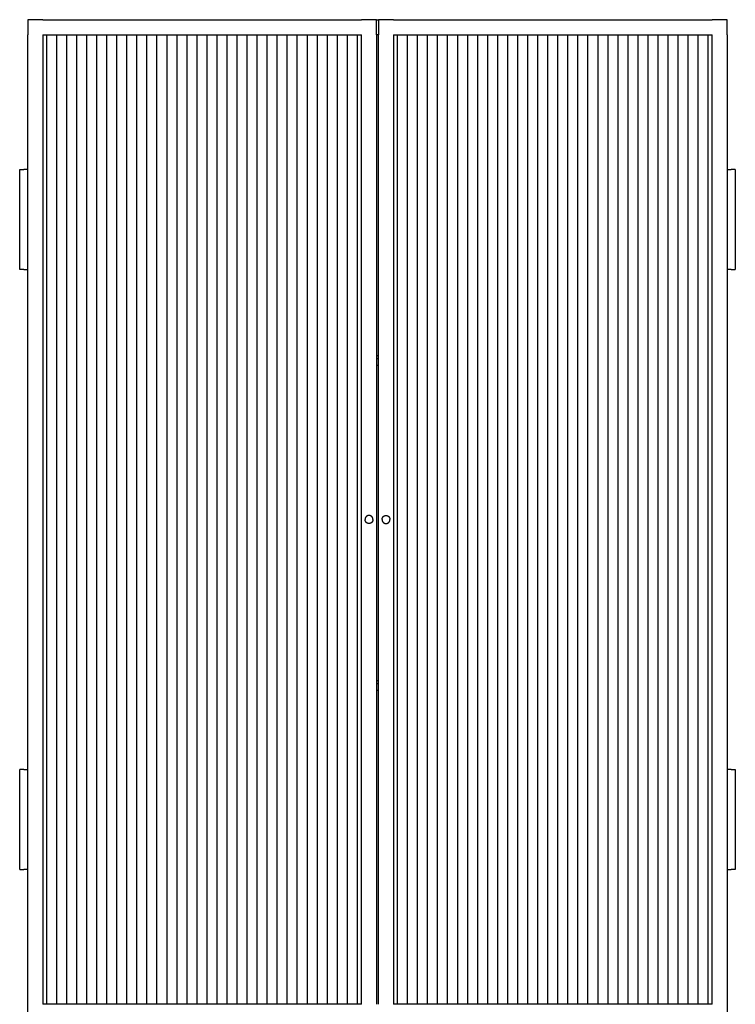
# Model space of a CAD drawing. Header units: millimetres. Extents: x 0 to 1864, y 561 to 4179.
# Tile 9 of 9: x 1148 to 1864, y 3194 to 4179. Entities that reach past the tile are written whole.
import ezdxf

# ---------------------------------------------------------------- set-up
doc = ezdxf.new("R2010")
doc.units = ezdxf.units.MM
doc.layers.add('Make2D$visible$Curves', color=7, linetype='Continuous', true_color=0x000000)
doc.layers.add('Make2D$visible$Glass', color=254, linetype='Continuous', true_color=0xbebebe)

msp = doc.modelspace()

# ---------------------------------------------------------------- linework, layer by layer
at = {"layer": 'Make2D$visible$Curves'}
for p, q in [((1155.9, 4179.24), (1155.9, 4164.24)), ((1170.9, 4179.24), (1155.9, 4179.24)), ((1170.9, 4179.24), (1489.9, 4179.24)), ((1504.9, 4179.24), (1489.9, 4179.24)), ((1504.9, 4164.24), (1504.9, 4179.24)), ((1504.9, 4179.24), (1506.9, 4179.24)), ((1506.9, 4179.24), (1506.9, 4164.24)), ((1521.9, 4179.24), (1506.9, 4179.24)), ((1521.9, 4179.24), (1840.9, 4179.24)), ((1855.9, 4179.24), (1840.9, 4179.24)), ((1855.9, 4164.24), (1855.9, 4179.24)), ((1155.9, 4029.24), (1155.9, 4164.24)), ((1170.9, 4164.24), (1489.9, 4164.24)), ((1170.9, 4164.24), (1170.9, 3194.24)), ((1489.9, 3194.24), (1489.9, 4164.24)), ((1504.9, 4164.24), (1504.9, 3194.24)), ((1506.9, 4164.24), (1504.9, 4164.24)), ((1506.9, 3194.24), (1506.9, 4164.24)), ((1521.9, 4164.24), (1840.9, 4164.24)), ((1521.9, 4164.24), (1521.9, 3194.24)), ((1840.9, 3194.24), (1840.9, 4164.24)), ((1855.9, 4164.24), (1855.9, 4029.24)), ((1147.9, 4029.24), (1151.9, 4029.24)), ((1147.9, 3929.24), (1147.9, 4029.24)), ((1155.9, 4029.24), (1151.9, 4029.24)), ((1155.9, 3929.24), (1155.9, 4029.24)), ((1855.9, 4029.24), (1855.9, 3929.24)), ((1855.9, 4029.24), (1859.9, 4029.24)), ((1863.9, 4029.24), (1859.9, 4029.24)), ((1863.9, 4029.24), (1863.9, 3929.24)), ((1151.9, 3929.24), (1147.9, 3929.24)), ((1151.9, 3929.24), (1155.9, 3929.24)), ((1155.9, 3429.24), (1155.9, 3929.24)), ((1855.9, 3929.24), (1855.9, 3429.24)), ((1859.9, 3929.24), (1855.9, 3929.24)), ((1859.9, 3929.24), (1863.9, 3929.24)), ((1504.9, 3843.24), (1506.9, 3843.24)), ((1504.9, 3840.24), (1506.9, 3840.24)), ((1506.9, 3833.24), (1504.9, 3833.24)), ((1493.41, 3679.51), (1493.4, 3679.38)), ((1493.4, 3679.38), (1493.4, 3679.24)), ((1493.4, 3679.1), (1493.4, 3679.24)), ((1493.41, 3678.96), (1493.4, 3679.1)), ((1493.42, 3679.65), (1493.41, 3679.51)), ((1493.42, 3678.82), (1493.41, 3678.96)), ((1493.43, 3679.79), (1493.42, 3679.65)), ((1493.43, 3678.69), (1493.42, 3678.82)), ((1493.46, 3679.93), (1493.43, 3679.79)), ((1493.46, 3678.55), (1493.43, 3678.69)), ((1493.48, 3680.06), (1493.46, 3679.93)), ((1493.48, 3678.42), (1493.46, 3678.55)), ((1493.51, 3680.2), (1493.48, 3680.06)), ((1493.51, 3678.28), (1493.48, 3678.42)), ((1493.55, 3680.33), (1493.51, 3680.2)), ((1493.55, 3678.15), (1493.51, 3678.28)), ((1493.59, 3680.46), (1493.55, 3680.33)), ((1493.59, 3678.02), (1493.55, 3678.15)), ((1493.63, 3680.59), (1493.59, 3680.46)), ((1493.63, 3677.88), (1493.59, 3678.02)), ((1493.68, 3680.72), (1493.63, 3680.59)), ((1493.68, 3677.76), (1493.63, 3677.88)), ((1493.74, 3680.85), (1493.68, 3680.72)), ((1493.74, 3677.63), (1493.68, 3677.76)), ((1493.79, 3680.97), (1493.74, 3680.85)), ((1493.79, 3677.5), (1493.74, 3677.63)), ((1493.85, 3681.1), (1493.79, 3680.97)), ((1493.85, 3677.38), (1493.79, 3677.5)), ((1493.92, 3681.22), (1493.85, 3681.1)), ((1493.92, 3677.26), (1493.85, 3677.38)), ((1493.99, 3681.34), (1493.92, 3681.22)), ((1493.99, 3677.14), (1493.92, 3677.26)), ((1494.07, 3681.45), (1493.99, 3681.34)), ((1494.07, 3677.02), (1493.99, 3677.14)), ((1494.14, 3681.57), (1494.07, 3681.45)), ((1494.14, 3676.91), (1494.07, 3677.02)), ((1494.23, 3681.68), (1494.14, 3681.57)), ((1494.23, 3676.8), (1494.14, 3676.91)), ((1494.31, 3681.79), (1494.23, 3681.68)), ((1494.31, 3676.69), (1494.23, 3676.8)), ((1494.4, 3681.89), (1494.31, 3681.79)), ((1494.4, 3676.59), (1494.31, 3676.69)), ((1494.5, 3681.99), (1494.4, 3681.89)), ((1494.5, 3676.48), (1494.4, 3676.59)), ((1494.59, 3682.09), (1494.5, 3681.99)), ((1494.59, 3676.39), (1494.5, 3676.48)), ((1494.69, 3682.19), (1494.59, 3682.09)), ((1494.69, 3676.29), (1494.59, 3676.39)), ((1494.8, 3682.28), (1494.69, 3682.19)), ((1494.8, 3676.2), (1494.69, 3676.29)), ((1494.9, 3682.37), (1494.8, 3682.28)), ((1494.9, 3676.11), (1494.8, 3676.2)), ((1495.01, 3682.45), (1494.9, 3682.37)), ((1495.01, 3676.03), (1494.9, 3676.11)), ((1495.12, 3682.53), (1495.01, 3682.45)), ((1495.12, 3675.95), (1495.01, 3676.03)), ((1495.24, 3682.61), (1495.12, 3682.53)), ((1495.24, 3675.87), (1495.12, 3675.95)), ((1495.36, 3682.68), (1495.24, 3682.61)), ((1495.36, 3675.8), (1495.24, 3675.87)), ((1495.48, 3682.75), (1495.36, 3682.68)), ((1495.48, 3675.73), (1495.36, 3675.8)), ((1495.6, 3682.81), (1495.48, 3682.75)), ((1495.6, 3675.66), (1495.48, 3675.73)), ((1495.72, 3682.87), (1495.6, 3682.81)), ((1495.72, 3675.6), (1495.6, 3675.66)), ((1495.85, 3682.93), (1495.72, 3682.87)), ((1495.85, 3675.55), (1495.72, 3675.6)), ((1495.98, 3682.98), (1495.85, 3682.93)), ((1495.98, 3675.5), (1495.85, 3675.55)), ((1496.11, 3683.02), (1495.98, 3682.98)), ((1496.11, 3675.45), (1495.98, 3675.5)), ((1496.24, 3683.07), (1496.11, 3683.02)), ((1496.24, 3675.41), (1496.11, 3675.45)), ((1496.37, 3683.1), (1496.24, 3683.07)), ((1496.37, 3675.37), (1496.24, 3675.41)), ((1496.51, 3683.14), (1496.37, 3683.1)), ((1496.51, 3675.34), (1496.37, 3675.37)), ((1496.64, 3683.17), (1496.51, 3683.14)), ((1496.64, 3675.31), (1496.51, 3675.34)), ((1496.78, 3683.19), (1496.64, 3683.17)), ((1496.78, 3675.29), (1496.64, 3675.31)), ((1496.91, 3683.21), (1496.78, 3683.19)), ((1496.91, 3675.27), (1496.78, 3675.29)), ((1497.05, 3683.22), (1496.91, 3683.21)), ((1497.05, 3675.25), (1496.91, 3675.27)), ((1497.19, 3683.23), (1497.05, 3683.22)), ((1497.19, 3675.24), (1497.05, 3675.25)), ((1497.33, 3683.24), (1497.19, 3683.23)), ((1497.33, 3675.24), (1497.19, 3675.24)), ((1497.47, 3683.24), (1497.33, 3683.24)), ((1497.47, 3675.24), (1497.33, 3675.24)), ((1497.6, 3683.23), (1497.47, 3683.24)), ((1497.6, 3675.24), (1497.47, 3675.24)), ((1497.74, 3683.22), (1497.6, 3683.23)), ((1497.74, 3675.25), (1497.6, 3675.24)), ((1497.88, 3683.21), (1497.74, 3683.22)), ((1497.88, 3675.27), (1497.74, 3675.25)), ((1498.02, 3683.19), (1497.88, 3683.21)), ((1498.02, 3675.29), (1497.88, 3675.27)), ((1498.15, 3683.17), (1498.02, 3683.19)), ((1498.15, 3675.31), (1498.02, 3675.29)), ((1498.29, 3683.14), (1498.15, 3683.17)), ((1498.29, 3675.34), (1498.15, 3675.31)), ((1498.42, 3683.1), (1498.29, 3683.14)), ((1498.42, 3675.37), (1498.29, 3675.34)), ((1498.55, 3683.07), (1498.42, 3683.1)), ((1498.55, 3675.41), (1498.42, 3675.37)), ((1498.69, 3683.02), (1498.55, 3683.07)), ((1498.69, 3675.45), (1498.55, 3675.41)), ((1498.82, 3682.98), (1498.69, 3683.02)), ((1498.82, 3675.5), (1498.69, 3675.45)), ((1498.94, 3682.93), (1498.82, 3682.98)), ((1498.94, 3675.55), (1498.82, 3675.5)), ((1499.07, 3682.87), (1498.94, 3682.93)), ((1499.07, 3675.6), (1498.94, 3675.55)), ((1499.19, 3682.81), (1499.07, 3682.87)), ((1499.19, 3675.66), (1499.07, 3675.6)), ((1499.32, 3682.75), (1499.19, 3682.81)), ((1499.32, 3675.73), (1499.19, 3675.66)), ((1499.44, 3682.68), (1499.32, 3682.75)), ((1499.44, 3675.8), (1499.32, 3675.73)), ((1499.55, 3682.61), (1499.44, 3682.68)), ((1499.55, 3675.87), (1499.44, 3675.8)), ((1499.67, 3682.53), (1499.55, 3682.61)), ((1499.67, 3675.95), (1499.55, 3675.87)), ((1499.78, 3682.45), (1499.67, 3682.53)), ((1499.78, 3676.03), (1499.67, 3675.95)), ((1499.89, 3682.37), (1499.78, 3682.45)), ((1499.89, 3676.11), (1499.78, 3676.03)), ((1500, 3682.28), (1499.89, 3682.37)), ((1500, 3676.2), (1499.89, 3676.11)), ((1500.1, 3682.19), (1500, 3682.28)), ((1500.1, 3676.29), (1500, 3676.2)), ((1500.2, 3682.09), (1500.1, 3682.19)), ((1500.2, 3676.39), (1500.1, 3676.29)), ((1500.3, 3681.99), (1500.2, 3682.09)), ((1500.3, 3676.48), (1500.2, 3676.39)), ((1500.39, 3681.89), (1500.3, 3681.99)), ((1500.39, 3676.59), (1500.3, 3676.48)), ((1500.48, 3681.79), (1500.39, 3681.89)), ((1500.48, 3676.69), (1500.39, 3676.59)), ((1500.57, 3681.68), (1500.48, 3681.79)), ((1500.57, 3676.8), (1500.48, 3676.69)), ((1500.65, 3681.57), (1500.57, 3681.68)), ((1500.65, 3676.91), (1500.57, 3676.8)), ((1500.73, 3681.45), (1500.65, 3681.57)), ((1500.73, 3677.02), (1500.65, 3676.91)), ((1500.8, 3681.34), (1500.73, 3681.45)), ((1500.8, 3677.14), (1500.73, 3677.02)), ((1500.87, 3681.22), (1500.8, 3681.34)), ((1500.87, 3677.26), (1500.8, 3677.14)), ((1500.94, 3681.1), (1500.87, 3681.22)), ((1500.94, 3677.38), (1500.87, 3677.26)), ((1501, 3680.97), (1500.94, 3681.1)), ((1501, 3677.5), (1500.94, 3677.38)), ((1501.06, 3680.85), (1501, 3680.97)), ((1501.06, 3677.63), (1501, 3677.5)), ((1501.11, 3680.72), (1501.06, 3680.85)), ((1501.11, 3677.76), (1501.06, 3677.63)), ((1501.16, 3680.59), (1501.11, 3680.72)), ((1501.16, 3677.88), (1501.11, 3677.76)), ((1501.21, 3680.46), (1501.16, 3680.59)), ((1501.21, 3678.02), (1501.16, 3677.88)), ((1501.25, 3680.33), (1501.21, 3680.46)), ((1501.25, 3678.15), (1501.21, 3678.02)), ((1501.28, 3680.2), (1501.25, 3680.33)), ((1501.28, 3678.28), (1501.25, 3678.15)), ((1501.31, 3680.06), (1501.28, 3680.2)), ((1501.31, 3678.42), (1501.28, 3678.28)), ((1501.34, 3679.93), (1501.31, 3680.06)), ((1501.34, 3678.55), (1501.31, 3678.42)), ((1501.36, 3679.79), (1501.34, 3679.93)), ((1501.36, 3678.69), (1501.34, 3678.55)), ((1501.38, 3679.65), (1501.36, 3679.79)), ((1501.38, 3678.82), (1501.36, 3678.69)), ((1501.39, 3679.51), (1501.38, 3679.65)), ((1501.39, 3678.96), (1501.38, 3678.82)), ((1501.39, 3679.38), (1501.39, 3679.51)), ((1501.4, 3679.24), (1501.39, 3679.38)), ((1501.4, 3679.24), (1501.39, 3679.1)), ((1501.39, 3679.1), (1501.39, 3678.96)), ((1510.4, 3679.38), (1510.41, 3679.51)), ((1510.4, 3679.24), (1510.4, 3679.38)), ((1510.4, 3679.24), (1510.4, 3679.1)), ((1510.4, 3679.1), (1510.41, 3678.96)), ((1510.41, 3679.51), (1510.42, 3679.65)), ((1510.41, 3678.96), (1510.42, 3678.82)), ((1510.42, 3679.65), (1510.43, 3679.79)), ((1510.42, 3678.82), (1510.43, 3678.69)), ((1510.43, 3679.79), (1510.46, 3679.93)), ((1510.43, 3678.69), (1510.46, 3678.55)), ((1510.46, 3679.93), (1510.48, 3680.06)), ((1510.46, 3678.55), (1510.48, 3678.42)), ((1510.48, 3680.06), (1510.51, 3680.2)), ((1510.48, 3678.42), (1510.51, 3678.28)), ((1510.51, 3680.2), (1510.55, 3680.33)), ((1510.51, 3678.28), (1510.55, 3678.15)), ((1510.55, 3680.33), (1510.59, 3680.46)), ((1510.55, 3678.15), (1510.59, 3678.02)), ((1510.59, 3680.46), (1510.63, 3680.59)), ((1510.59, 3678.02), (1510.63, 3677.88)), ((1510.63, 3680.59), (1510.68, 3680.72)), ((1510.63, 3677.88), (1510.68, 3677.76)), ((1510.68, 3680.72), (1510.74, 3680.85)), ((1510.68, 3677.76), (1510.74, 3677.63)), ((1510.74, 3680.85), (1510.79, 3680.97)), ((1510.74, 3677.63), (1510.79, 3677.5)), ((1510.79, 3680.97), (1510.85, 3681.1)), ((1510.79, 3677.5), (1510.85, 3677.38)), ((1510.85, 3681.1), (1510.92, 3681.22)), ((1510.85, 3677.38), (1510.92, 3677.26)), ((1510.92, 3681.22), (1510.99, 3681.34)), ((1510.92, 3677.26), (1510.99, 3677.14)), ((1510.99, 3681.34), (1511.07, 3681.45)), ((1510.99, 3677.14), (1511.07, 3677.02)), ((1511.07, 3681.45), (1511.14, 3681.57)), ((1511.07, 3677.02), (1511.14, 3676.91)), ((1511.14, 3681.57), (1511.23, 3681.68)), ((1511.14, 3676.91), (1511.23, 3676.8)), ((1511.23, 3681.68), (1511.31, 3681.79)), ((1511.23, 3676.8), (1511.31, 3676.69)), ((1511.31, 3681.79), (1511.4, 3681.89)), ((1511.31, 3676.69), (1511.4, 3676.59)), ((1511.4, 3681.89), (1511.5, 3681.99)), ((1511.4, 3676.59), (1511.5, 3676.48)), ((1511.5, 3681.99), (1511.59, 3682.09)), ((1511.5, 3676.48), (1511.59, 3676.39)), ((1511.59, 3682.09), (1511.69, 3682.19)), ((1511.59, 3676.39), (1511.69, 3676.29)), ((1511.69, 3682.19), (1511.8, 3682.28)), ((1511.69, 3676.29), (1511.8, 3676.2)), ((1511.8, 3682.28), (1511.9, 3682.37)), ((1511.8, 3676.2), (1511.9, 3676.11)), ((1511.9, 3682.37), (1512.01, 3682.45)), ((1511.9, 3676.11), (1512.01, 3676.03)), ((1512.01, 3682.45), (1512.12, 3682.53)), ((1512.01, 3676.03), (1512.12, 3675.95)), ((1512.12, 3682.53), (1512.24, 3682.61)), ((1512.12, 3675.95), (1512.24, 3675.87)), ((1512.24, 3682.61), (1512.36, 3682.68)), ((1512.24, 3675.87), (1512.36, 3675.8)), ((1512.36, 3682.68), (1512.48, 3682.75)), ((1512.36, 3675.8), (1512.48, 3675.73)), ((1512.48, 3682.75), (1512.6, 3682.81)), ((1512.48, 3675.73), (1512.6, 3675.66)), ((1512.6, 3682.81), (1512.72, 3682.87)), ((1512.6, 3675.66), (1512.72, 3675.6)), ((1512.72, 3682.87), (1512.85, 3682.93)), ((1512.72, 3675.6), (1512.85, 3675.55)), ((1512.85, 3682.93), (1512.98, 3682.98)), ((1512.85, 3675.55), (1512.98, 3675.5)), ((1512.98, 3682.98), (1513.11, 3683.02)), ((1512.98, 3675.5), (1513.11, 3675.45)), ((1513.11, 3683.02), (1513.24, 3683.07)), ((1513.11, 3675.45), (1513.24, 3675.41)), ((1513.24, 3683.07), (1513.37, 3683.1)), ((1513.24, 3675.41), (1513.37, 3675.37)), ((1513.37, 3683.1), (1513.51, 3683.14)), ((1513.37, 3675.37), (1513.51, 3675.34)), ((1513.51, 3683.14), (1513.64, 3683.17)), ((1513.51, 3675.34), (1513.64, 3675.31)), ((1513.64, 3683.17), (1513.78, 3683.19)), ((1513.64, 3675.31), (1513.78, 3675.29)), ((1513.78, 3683.19), (1513.91, 3683.21)), ((1513.78, 3675.29), (1513.91, 3675.27)), ((1513.91, 3683.21), (1514.05, 3683.22)), ((1513.91, 3675.27), (1514.05, 3675.25)), ((1514.05, 3683.22), (1514.19, 3683.23)), ((1514.05, 3675.25), (1514.19, 3675.24)), ((1514.19, 3683.23), (1514.33, 3683.24)), ((1514.19, 3675.24), (1514.33, 3675.24)), ((1514.33, 3683.24), (1514.47, 3683.24)), ((1514.33, 3675.24), (1514.47, 3675.24)), ((1514.47, 3683.24), (1514.6, 3683.23)), ((1514.47, 3675.24), (1514.6, 3675.24)), ((1514.6, 3683.23), (1514.74, 3683.22)), ((1514.6, 3675.24), (1514.74, 3675.25)), ((1514.74, 3683.22), (1514.88, 3683.21)), ((1514.74, 3675.25), (1514.88, 3675.27)), ((1514.88, 3683.21), (1515.02, 3683.19)), ((1514.88, 3675.27), (1515.02, 3675.29)), ((1515.02, 3683.19), (1515.15, 3683.17)), ((1515.02, 3675.29), (1515.15, 3675.31)), ((1515.15, 3683.17), (1515.29, 3683.14)), ((1515.15, 3675.31), (1515.29, 3675.34)), ((1515.29, 3683.14), (1515.42, 3683.1)), ((1515.29, 3675.34), (1515.42, 3675.37)), ((1515.42, 3683.1), (1515.55, 3683.07)), ((1515.42, 3675.37), (1515.55, 3675.41)), ((1515.55, 3683.07), (1515.69, 3683.02)), ((1515.55, 3675.41), (1515.69, 3675.45)), ((1515.69, 3683.02), (1515.82, 3682.98)), ((1515.69, 3675.45), (1515.82, 3675.5)), ((1515.82, 3682.98), (1515.94, 3682.93)), ((1515.82, 3675.5), (1515.94, 3675.55)), ((1515.94, 3682.93), (1516.07, 3682.87)), ((1515.94, 3675.55), (1516.07, 3675.6)), ((1516.07, 3682.87), (1516.19, 3682.81)), ((1516.07, 3675.6), (1516.19, 3675.66)), ((1516.19, 3682.81), (1516.32, 3682.75)), ((1516.19, 3675.66), (1516.32, 3675.73)), ((1516.32, 3682.75), (1516.44, 3682.68)), ((1516.32, 3675.73), (1516.44, 3675.8)), ((1516.44, 3682.68), (1516.55, 3682.61)), ((1516.44, 3675.8), (1516.55, 3675.87)), ((1516.55, 3682.61), (1516.67, 3682.53)), ((1516.55, 3675.87), (1516.67, 3675.95)), ((1516.67, 3682.53), (1516.78, 3682.45)), ((1516.67, 3675.95), (1516.78, 3676.03)), ((1516.78, 3682.45), (1516.89, 3682.37)), ((1516.78, 3676.03), (1516.89, 3676.11)), ((1516.89, 3682.37), (1517, 3682.28)), ((1516.89, 3676.11), (1517, 3676.2)), ((1517, 3682.28), (1517.1, 3682.19)), ((1517, 3676.2), (1517.1, 3676.29)), ((1517.1, 3682.19), (1517.2, 3682.09)), ((1517.1, 3676.29), (1517.2, 3676.39)), ((1517.2, 3682.09), (1517.3, 3681.99)), ((1517.2, 3676.39), (1517.3, 3676.48)), ((1517.3, 3681.99), (1517.39, 3681.89)), ((1517.3, 3676.48), (1517.39, 3676.59)), ((1517.39, 3681.89), (1517.48, 3681.79)), ((1517.39, 3676.59), (1517.48, 3676.69)), ((1517.48, 3681.79), (1517.57, 3681.68)), ((1517.48, 3676.69), (1517.57, 3676.8)), ((1517.57, 3681.68), (1517.65, 3681.57)), ((1517.57, 3676.8), (1517.65, 3676.91)), ((1517.65, 3681.57), (1517.73, 3681.45)), ((1517.65, 3676.91), (1517.73, 3677.02)), ((1517.73, 3681.45), (1517.8, 3681.34)), ((1517.73, 3677.02), (1517.8, 3677.14)), ((1517.8, 3681.34), (1517.87, 3681.22)), ((1517.8, 3677.14), (1517.87, 3677.26)), ((1517.87, 3681.22), (1517.94, 3681.1)), ((1517.87, 3677.26), (1517.94, 3677.38)), ((1517.94, 3681.1), (1518, 3680.97)), ((1517.94, 3677.38), (1518, 3677.5)), ((1518, 3680.97), (1518.06, 3680.85)), ((1518, 3677.5), (1518.06, 3677.63)), ((1518.06, 3680.85), (1518.11, 3680.72)), ((1518.06, 3677.63), (1518.11, 3677.76)), ((1518.11, 3680.72), (1518.16, 3680.59)), ((1518.11, 3677.76), (1518.16, 3677.88)), ((1518.16, 3680.59), (1518.21, 3680.46)), ((1518.16, 3677.88), (1518.21, 3678.02)), ((1518.21, 3680.46), (1518.25, 3680.33)), ((1518.21, 3678.02), (1518.25, 3678.15)), ((1518.25, 3680.33), (1518.28, 3680.2)), ((1518.25, 3678.15), (1518.28, 3678.28)), ((1518.28, 3680.2), (1518.31, 3680.06)), ((1518.28, 3678.28), (1518.31, 3678.42)), ((1518.31, 3680.06), (1518.34, 3679.93)), ((1518.31, 3678.42), (1518.34, 3678.55)), ((1518.34, 3679.93), (1518.36, 3679.79)), ((1518.34, 3678.55), (1518.36, 3678.69)), ((1518.36, 3679.79), (1518.38, 3679.65)), ((1518.36, 3678.69), (1518.38, 3678.82)), ((1518.38, 3679.65), (1518.39, 3679.51)), ((1518.38, 3678.82), (1518.39, 3678.96)), ((1518.39, 3679.51), (1518.39, 3679.38)), ((1518.39, 3679.38), (1518.4, 3679.24)), ((1518.39, 3679.1), (1518.4, 3679.24)), ((1518.39, 3678.96), (1518.39, 3679.1)), ((1504.9, 3518.24), (1506.9, 3518.24)), ((1504.9, 3515.24), (1506.9, 3515.24)), ((1506.9, 3508.24), (1504.9, 3508.24)), ((1147.9, 3329.24), (1147.9, 3429.24)), ((1151.9, 3429.24), (1147.9, 3429.24)), ((1151.9, 3429.24), (1155.9, 3429.24)), ((1155.9, 3329.24), (1155.9, 3429.24)), ((1855.9, 3429.24), (1855.9, 3329.24)), ((1859.9, 3429.24), (1855.9, 3429.24)), ((1859.9, 3429.24), (1863.9, 3429.24)), ((1863.9, 3429.24), (1863.9, 3329.24)), ((1147.9, 3329.24), (1151.9, 3329.24)), ((1155.9, 3329.24), (1151.9, 3329.24)), ((1155.9, 3194.24), (1155.9, 3329.24)), ((1855.9, 3329.24), (1855.9, 3194.24)), ((1855.9, 3329.24), (1859.9, 3329.24)), ((1863.9, 3329.24), (1859.9, 3329.24)), ((1155.9, 3179.24), (1155.9, 3194.24)), ((1489.9, 3194.24), (1170.9, 3194.24)), ((1840.9, 3194.24), (1521.9, 3194.24)), ((1855.9, 3194.24), (1855.9, 3179.24))]:
    msp.add_line(p, q, dxfattribs=at)
at = {"layer": 'Make2D$visible$Glass'}
for p, q in [((1174.93, 3194.24), (1174.93, 4164.24)), ((1184.96, 3194.24), (1184.96, 4164.24)), ((1194.99, 3194.24), (1194.99, 4164.24)), ((1205.02, 3194.24), (1205.02, 4164.24)), ((1215.05, 3194.24), (1215.05, 4164.24)), ((1225.08, 3194.24), (1225.08, 4164.24)), ((1235.11, 3194.24), (1235.11, 4164.24)), ((1245.14, 3194.24), (1245.14, 4164.24)), ((1255.17, 3194.24), (1255.17, 4164.24)), ((1265.2, 3194.24), (1265.2, 4164.24)), ((1275.23, 3194.24), (1275.23, 4164.24)), ((1285.26, 3194.24), (1285.26, 4164.24)), ((1295.29, 3194.24), (1295.29, 4164.24)), ((1305.32, 3194.24), (1305.32, 4164.24)), ((1315.35, 3194.24), (1315.35, 4164.24)), ((1325.38, 3194.24), (1325.38, 4164.24)), ((1335.41, 3194.24), (1335.41, 4164.24)), ((1345.44, 3194.24), (1345.44, 4164.24)), ((1355.47, 3194.24), (1355.47, 4164.24)), ((1365.5, 3194.24), (1365.5, 4164.24)), ((1375.53, 3194.24), (1375.53, 4164.24)), ((1385.56, 3194.24), (1385.56, 4164.24)), ((1395.59, 3194.24), (1395.59, 4164.24)), ((1405.62, 3194.24), (1405.62, 4164.24)), ((1415.65, 3194.24), (1415.65, 4164.24)), ((1425.68, 3194.24), (1425.68, 4164.24)), ((1435.71, 3194.24), (1435.71, 4164.24)), ((1445.75, 3194.24), (1445.75, 4164.24)), ((1455.78, 3194.24), (1455.78, 4164.24)), ((1465.81, 3194.24), (1465.81, 4164.24)), ((1475.84, 3194.24), (1475.84, 4164.24)), ((1485.87, 3194.24), (1485.87, 4164.24)), ((1525.93, 3194.24), (1525.93, 4164.24)), ((1535.96, 3194.24), (1535.96, 4164.24)), ((1545.99, 3194.24), (1545.99, 4164.24)), ((1556.02, 3194.24), (1556.02, 4164.24)), ((1566.05, 3194.24), (1566.05, 4164.24)), ((1576.08, 3194.24), (1576.08, 4164.24)), ((1586.11, 3194.24), (1586.11, 4164.24)), ((1596.14, 3194.24), (1596.14, 4164.24)), ((1606.17, 3194.24), (1606.17, 4164.24)), ((1616.2, 3194.24), (1616.2, 4164.24)), ((1626.23, 3194.24), (1626.23, 4164.24)), ((1636.26, 3194.24), (1636.26, 4164.24)), ((1646.29, 3194.24), (1646.29, 4164.24)), ((1656.32, 3194.24), (1656.32, 4164.24)), ((1666.35, 3194.24), (1666.35, 4164.24)), ((1676.38, 3194.24), (1676.38, 4164.24)), ((1686.41, 3194.24), (1686.41, 4164.24)), ((1696.44, 3194.24), (1696.44, 4164.24)), ((1706.47, 3194.24), (1706.47, 4164.24)), ((1716.5, 3194.24), (1716.5, 4164.24)), ((1726.53, 3194.24), (1726.53, 4164.24)), ((1736.56, 3194.24), (1736.56, 4164.24)), ((1746.59, 3194.24), (1746.59, 4164.24)), ((1756.62, 3194.24), (1756.62, 4164.24)), ((1766.65, 3194.24), (1766.65, 4164.24)), ((1776.68, 3194.24), (1776.68, 4164.24)), ((1786.71, 3194.24), (1786.71, 4164.24)), ((1796.75, 3194.24), (1796.75, 4164.24)), ((1806.78, 3194.24), (1806.78, 4164.24)), ((1816.81, 3194.24), (1816.81, 4164.24)), ((1826.84, 3194.24), (1826.84, 4164.24)), ((1836.87, 3194.24), (1836.87, 4164.24))]:
    msp.add_line(p, q, dxfattribs=at)

doc.saveas('drawing.dxf')
